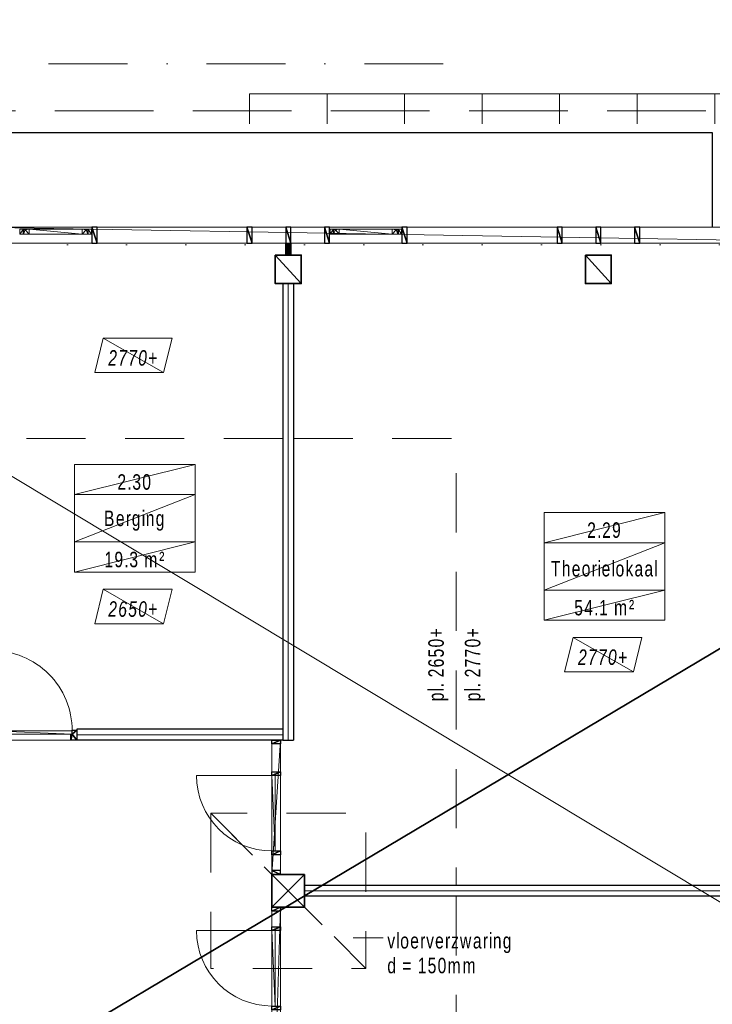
# Model space of a CAD drawing. Header units: millimetres. Extents: x -437 to 139813, y -473 to 90544.
# Tile 23 of 149: x 64195 to 72235, y 45827 to 57257. Entities that reach past the tile are written whole.
import ezdxf

# ---------------------------------------------------------------- set-up
doc = ezdxf.new("R2010")
doc.units = ezdxf.units.MM
for name, pattern in [('DGN Style 1', [688.000884, 1.14476, -686.856124]), ('DGN Style 2', [1144.760206, 686.856124, -457.904082]), ('DGN Style 3', [1602.664289, 1144.760206, -457.904082]), ('DGN Style 4', [1832.76109, 915.808165, -457.904082, 1.14476, -457.904082])]:
    doc.linetypes.add(name, pattern=pattern)
for name, color, linetype, lineweight in [('059 Kader (tekening)', 253, 'Continuous', 13), ('19012-DO-laag 02 - 004 Ruimtenummers', 253, 'Continuous', 13), ('19012-DO-laag 02 - 004a ruimtenr+plafond hoogte', 253, 'Continuous', 13), ('19012-DO-laag 02 - 031 Ramen - Deuren buiten', 253, 'Continuous', 13), ('19012-DO-laag 02 - 032 Ramen - Deuren binnen', 253, 'Continuous', 13), ('19012-DO-laag 02 - 045 Plafondafwerking', 253, 'Continuous', 13)]:
    doc.layers.add(name, color=color, linetype=linetype, lineweight=lineweight)
doc.layers.add('Xref', color=253, linetype='Continuous')
doc.styles.add('Arial 1.8 mm', font='arial.ttf', dxfattribs={"width": 0.722222, "height": 1.8})
doc.linetypes.add('isolatie(deken)', pattern='A,-0.5,[24,dgnlstyle-ags_linetypes_v8.shx,S=0.009524,R=0,X=0,Y=0],-0.5', length=1)

# ---------------------------------------------------------------- blocks, each defined once
blk = doc.blocks.new('AE1')
at = {"layer": '059 Kader (tekening)', "color": 12, "linetype": 'Continuous', "lineweight": 13}
mesh = blk.add_polyface(dxfattribs=at)
corners = [(0, 0), (1399, 0), (1399, 841), (0, 841)]
mesh.append_faces([[corners[k] for k in face] for face in [(3, 1, 2)]], dxfattribs={"vtx0": -1, "color": 12})
mesh.append_faces([[corners[k] for k in face] for face in [(3, 0, 1)]], dxfattribs={"vtx2": -1, "color": 12})
at = {"layer": '059 Kader (tekening)', "color": 12, "linetype": 'Continuous', "lineweight": 35}
mesh = blk.add_polyface(dxfattribs=at)
corners = [(10, 10), (1389, 10), (1389, 831), (10, 831)]
mesh.append_faces([[corners[k] for k in face] for face in [(0, 2, 3)]], dxfattribs={"vtx0": -1, "color": 12})
mesh.append_faces([[corners[k] for k in face] for face in [(1, 2, 0)]], dxfattribs={"vtx1": -1, "color": 12})
blk = doc.blocks.new('*U78')
at = {"layer": '19012-DO-laag 02 - 031 Ramen - Deuren buiten'}
mesh = blk.add_polyface(dxfattribs=at)
corners = [(-414.95, 30.05), (-356.95, 30.05), (-356.95, 25.05), (-377.95, 25.05), (-377.95, -29.95), (-414.95, -29.95)]
mesh.append_faces([[corners[k] for k in face] for face in [(5, 3, 4), (3, 1, 2)]], dxfattribs={"vtx0": -1})
mesh.append_faces([[corners[k] for k in face] for face in [(0, 3, 5)]], dxfattribs={"vtx0": -1, "vtx1": -1})
mesh.append_faces([[corners[k] for k in face] for face in [(3, 0, 1)]], dxfattribs={"vtx0": -1, "vtx2": -1})
mesh = blk.add_polyface(dxfattribs=at)
corners = [(-372.95, -29.95), (-372.95, 23.05), (-352.95, 23.05), (-352.95, 30.05), (-307.95, 30.05), (-307.95, -29.95)]
mesh.append_faces([[corners[k] for k in face] for face in [(4, 2, 3), (2, 0, 1)]], dxfattribs={"vtx0": -1})
mesh.append_faces([[corners[k] for k in face] for face in [(5, 2, 4)]], dxfattribs={"vtx0": -1, "vtx1": -1})
mesh.append_faces([[corners[k] for k in face] for face in [(2, 5, 0)]], dxfattribs={"vtx0": -1, "vtx2": -1})
mesh = blk.add_polyface(dxfattribs=at)
corners = [(-307.95, -29.95), (308.05, -29.95), (308.05, 30.05), (-307.95, 30.05)]
mesh.append_faces([[corners[k] for k in face] for face in [(3, 1, 2)]], dxfattribs={"vtx0": -1})
mesh.append_faces([[corners[k] for k in face] for face in [(3, 0, 1)]], dxfattribs={"vtx2": -1})
mesh = blk.add_polyface(dxfattribs=at)
corners = [(373.05, -29.95), (373.05, 23.05), (353.05, 23.05), (353.05, 30.05), (308.05, 30.05), (308.05, -29.95)]
mesh.append_faces([[corners[k] for k in face] for face in [(4, 2, 3), (2, 0, 1)]], dxfattribs={"vtx0": -1})
mesh.append_faces([[corners[k] for k in face] for face in [(5, 2, 4)]], dxfattribs={"vtx0": -1, "vtx1": -1})
mesh.append_faces([[corners[k] for k in face] for face in [(2, 5, 0)]], dxfattribs={"vtx0": -1, "vtx2": -1})
mesh = blk.add_polyface(dxfattribs=at)
corners = [(415.05, 30.05), (357.05, 30.05), (357.05, 25.05), (378.05, 25.05), (378.05, -29.95), (415.05, -29.95)]
mesh.append_faces([[corners[k] for k in face] for face in [(5, 3, 4), (3, 1, 2)]], dxfattribs={"vtx0": -1})
mesh.append_faces([[corners[k] for k in face] for face in [(0, 3, 5)]], dxfattribs={"vtx0": -1, "vtx1": -1})
mesh.append_faces([[corners[k] for k in face] for face in [(3, 0, 1)]], dxfattribs={"vtx0": -1, "vtx2": -1})
blk = doc.blocks.new('*U102')
at = {"layer": '19012-DO-laag 02 - 032 Ramen - Deuren binnen', "flags": 128}
blk.add_lwpolyline([(-417.45, 437.55, -0.41421356), (457.55, -437.45), (-417.45, -437.45)], format="xyb", dxfattribs=at)
at = {"layer": '19012-DO-laag 02 - 032 Ramen - Deuren binnen'}
mesh = blk.add_polyface(dxfattribs=at)
corners = [(-417.45, 437.55), (-457.45, 437.55), (-457.45, -437.45), (-417.45, -437.45)]
mesh.append_faces([[corners[k] for k in face] for face in [(3, 1, 2)]], dxfattribs={"vtx0": -1})
mesh.append_faces([[corners[k] for k in face] for face in [(3, 0, 1)]], dxfattribs={"vtx2": -1})
blk = doc.blocks.new('*U103')
at = {"layer": '19012-DO-laag 02 - 032 Ramen - Deuren binnen'}
mesh = blk.add_polyface(dxfattribs=at)
corners = [(-50, 1610), (50, 1610), (50, -1610), (-50, -1610)]
mesh.append_faces([[corners[k] for k in face] for face in [(3, 1, 2)]], dxfattribs={"vtx0": -1})
mesh.append_faces([[corners[k] for k in face] for face in [(3, 0, 1)]], dxfattribs={"vtx2": -1})
at = {"layer": '19012-DO-laag 02 - 032 Ramen - Deuren binnen', "linetype": 'Continuous', "lineweight": 25}
mesh = blk.add_polyface(dxfattribs=at)
corners = [(50, 1565), (-50, 1565), (-50, 1610), (50, 1610)]
mesh.append_faces([[corners[k] for k in face] for face in [(3, 1, 2)]], dxfattribs={"vtx0": -1})
mesh.append_faces([[corners[k] for k in face] for face in [(3, 0, 1)]], dxfattribs={"vtx2": -1})
mesh = blk.add_polyface(dxfattribs=at)
corners = [(50, 1338), (-50, 1338), (-50, 1382), (50, 1382)]
mesh.append_faces([[corners[k] for k in face] for face in [(3, 1, 2)]], dxfattribs={"vtx0": -1})
mesh.append_faces([[corners[k] for k in face] for face in [(3, 0, 1)]], dxfattribs={"vtx2": -1})
mesh = blk.add_polyface(dxfattribs=at)
corners = [(50, 418), (-50, 418), (-50, 462), (50, 462)]
mesh.append_faces([[corners[k] for k in face] for face in [(3, 1, 2)]], dxfattribs={"vtx0": -1})
mesh.append_faces([[corners[k] for k in face] for face in [(3, 0, 1)]], dxfattribs={"vtx2": -1})
mesh = blk.add_polyface(dxfattribs=at)
corners = [(50, -462), (-50, -462), (-50, -438), (50, -438)]
mesh.append_faces([[corners[k] for k in face] for face in [(3, 1, 2)]], dxfattribs={"vtx0": -1})
mesh.append_faces([[corners[k] for k in face] for face in [(3, 0, 1)]], dxfattribs={"vtx2": -1})
mesh = blk.add_polyface(dxfattribs=at)
corners = [(50, -1362), (-50, -1362), (-50, -1338), (50, -1338)]
mesh.append_faces([[corners[k] for k in face] for face in [(3, 1, 2)]], dxfattribs={"vtx0": -1})
mesh.append_faces([[corners[k] for k in face] for face in [(3, 0, 1)]], dxfattribs={"vtx2": -1})
mesh = blk.add_polyface(dxfattribs=at)
corners = [(50, -1565), (-50, -1565), (-50, -1610), (50, -1610)]
mesh.append_faces([[corners[k] for k in face] for face in [(3, 1, 2)]], dxfattribs={"vtx0": -1})
mesh.append_faces([[corners[k] for k in face] for face in [(3, 0, 1)]], dxfattribs={"vtx2": -1})
blk = doc.blocks.new('*U101')
at = {"layer": '19012-DO-laag 02 - 032 Ramen - Deuren binnen', "linetype": 'Continuous', "lineweight": 25}
blk.add_blockref('*U103', (437.5, 0), dxfattribs=at)
at = {"layer": '19012-DO-laag 02 - 032 Ramen - Deuren binnen', "rotation": 180}
blk.add_blockref('*U102', (-29.9, 900.05), dxfattribs=at)
blk = doc.blocks.new('*U105')
at = {"layer": '19012-DO-laag 02 - 032 Ramen - Deuren binnen', "flags": 128}
blk.add_lwpolyline([(-417.45, 437.55, -0.41421356), (457.55, -437.45), (-417.45, -437.45)], format="xyb", dxfattribs=at)
at = {"layer": '19012-DO-laag 02 - 032 Ramen - Deuren binnen'}
mesh = blk.add_polyface(dxfattribs=at)
corners = [(-417.45, 437.55), (-457.45, 437.55), (-457.45, -437.45), (-417.45, -437.45)]
mesh.append_faces([[corners[k] for k in face] for face in [(3, 1, 2)]], dxfattribs={"vtx0": -1})
mesh.append_faces([[corners[k] for k in face] for face in [(3, 0, 1)]], dxfattribs={"vtx2": -1})
blk = doc.blocks.new('*U104')
at = {"layer": '19012-DO-laag 02 - 032 Ramen - Deuren binnen', "rotation": 180}
blk.add_blockref('*U105', (-29.9, -69.9), dxfattribs=at)
at = {"layer": '19012-DO-laag 02 - 032 Ramen - Deuren binnen'}
mesh = blk.add_polyface(dxfattribs=at)
corners = [(387.55, 780.05), (487.55, 780.05), (487.55, -779.95), (387.55, -779.95)]
mesh.append_faces([[corners[k] for k in face] for face in [(3, 1, 2)]], dxfattribs={"vtx0": -1})
mesh.append_faces([[corners[k] for k in face] for face in [(3, 0, 1)]], dxfattribs={"vtx2": -1})
at = {"layer": '19012-DO-laag 02 - 032 Ramen - Deuren binnen', "linetype": 'Continuous', "lineweight": 25}
mesh = blk.add_polyface(dxfattribs=at)
corners = [(487.55, 735.05), (387.55, 735.05), (387.55, 780.05), (487.55, 780.05)]
mesh.append_faces([[corners[k] for k in face] for face in [(3, 1, 2)]], dxfattribs={"vtx0": -1})
mesh.append_faces([[corners[k] for k in face] for face in [(3, 0, 1)]], dxfattribs={"vtx2": -1})
mesh = blk.add_polyface(dxfattribs=at)
corners = [(487.55, 367.55), (387.55, 367.55), (387.55, 412.55), (487.55, 412.55)]
mesh.append_faces([[corners[k] for k in face] for face in [(3, 1, 2)]], dxfattribs={"vtx0": -1})
mesh.append_faces([[corners[k] for k in face] for face in [(3, 0, 1)]], dxfattribs={"vtx2": -1})
mesh = blk.add_polyface(dxfattribs=at)
corners = [(487.55, -552.45), (387.55, -552.45), (387.55, -507.45), (487.55, -507.45)]
mesh.append_faces([[corners[k] for k in face] for face in [(3, 1, 2)]], dxfattribs={"vtx0": -1})
mesh.append_faces([[corners[k] for k in face] for face in [(3, 0, 1)]], dxfattribs={"vtx2": -1})
mesh = blk.add_polyface(dxfattribs=at)
corners = [(487.55, -734.95), (387.55, -734.95), (387.55, -779.95), (487.55, -779.95)]
mesh.append_faces([[corners[k] for k in face] for face in [(3, 1, 2)]], dxfattribs={"vtx0": -1})
mesh.append_faces([[corners[k] for k in face] for face in [(3, 0, 1)]], dxfattribs={"vtx2": -1})
blk = doc.blocks.new('ho-bi-ko-930')
at = {"layer": '19012-DO-laag 02 - 032 Ramen - Deuren binnen', "color": 143, "linetype": 'Continuous', "lineweight": 13}
blk.add_line((67, -114), (967, -114), dxfattribs=at)
at = {"layer": '19012-DO-laag 02 - 032 Ramen - Deuren binnen', "color": 143, "linetype": 'Continuous', "lineweight": 13, "extrusion": (0, 0, -1), "flags": 128}
blk.add_lwpolyline([(-52, -5), (-52, 925, 0.414214), (-982, -5)], format="xyb", dxfattribs=at)
at = {"layer": '19012-DO-laag 02 - 032 Ramen - Deuren binnen', "color": 143, "linetype": 'Continuous', "lineweight": 25}
mesh = blk.add_polyface(dxfattribs=at)
corners = [(0, 0), (0, -114), (67, -114), (67, -45), (52, -45), (52, 0)]
mesh.append_faces([[corners[k] for k in face] for face in [(0, 4, 5)]], dxfattribs={"vtx0": -1, "color": 143})
mesh.append_faces([[corners[k] for k in face] for face in [(2, 4, 1), (1, 4, 0)]], dxfattribs={"vtx0": -1, "vtx1": -1, "color": 143})
mesh.append_faces([[corners[k] for k in face] for face in [(3, 4, 2)]], dxfattribs={"vtx1": -1, "color": 143})
mesh = blk.add_polyface(dxfattribs=at)
corners = [(1034, 0), (1034, -114), (967, -114), (967, -45), (982, -45), (982, 0)]
mesh.append_faces([[corners[k] for k in face] for face in [(0, 4, 5)]], dxfattribs={"vtx0": -1, "color": 143})
mesh.append_faces([[corners[k] for k in face] for face in [(2, 4, 1), (1, 4, 0)]], dxfattribs={"vtx0": -1, "vtx1": -1, "color": 143})
mesh.append_faces([[corners[k] for k in face] for face in [(3, 4, 2)]], dxfattribs={"vtx1": -1, "color": 143})
at = {"layer": '19012-DO-laag 02 - 032 Ramen - Deuren binnen', "color": 143, "linetype": 'Continuous', "lineweight": 13}
mesh = blk.add_polyface(dxfattribs=at)
corners = [(52, -45), (982, -45), (982, -5), (52, -5)]
mesh.append_faces([[corners[k] for k in face] for face in [(3, 1, 2)]], dxfattribs={"vtx0": -1, "color": 143})
mesh.append_faces([[corners[k] for k in face] for face in [(3, 0, 1)]], dxfattribs={"vtx2": -1, "color": 143})
blk = doc.blocks.new('ruimtenr 03_19')
at = {"layer": '19012-DO-laag 02 - 004 Ruimtenummers', "linetype": 'Continuous', "lineweight": 13, "char_height": 1.8, "attachment_point": 5, "style": 'Arial 1.8 mm'}
for s, insert, line_spacing_factor in [('\\H1x;\\W0.722222;\\T1.145;2.29', (7, -2.05), 0.6), ('\\H1x;\\W0.722222;\\T1.145;Theorielokaal', (7, -6.53), 0.78)]:
    blk.add_mtext(s, dxfattribs=dict(at, insert=insert, line_spacing_factor=line_spacing_factor))
at = {"layer": '19012-DO-laag 02 - 004a ruimtenr+plafond hoogte', "linetype": 'Continuous', "lineweight": 13, "insert": (7, -11.05), "char_height": 1.8, "attachment_point": 5, "line_spacing_factor": 0.6, "style": 'Arial 1.8 mm'}
blk.add_mtext('\\H1x;\\W0.722222;\\T1.145;54.1 m²', dxfattribs=at)
at = {"layer": '19012-DO-laag 02 - 004 Ruimtenummers', "linetype": 'Continuous', "lineweight": 13}
mesh = blk.add_polyface(dxfattribs=at)
corners = [(0, 0), (14, 0), (14, -3.5), (0, -3.5)]
mesh.append_faces([[corners[k] for k in face] for face in [(3, 1, 2)]], dxfattribs={"vtx0": -1})
mesh.append_faces([[corners[k] for k in face] for face in [(3, 0, 1)]], dxfattribs={"vtx2": -1})
mesh = blk.add_polyface(dxfattribs=at)
corners = [(0, -3.5), (14, -3.5), (14, -9), (0, -9)]
mesh.append_faces([[corners[k] for k in face] for face in [(3, 1, 2)]], dxfattribs={"vtx0": -1})
mesh.append_faces([[corners[k] for k in face] for face in [(3, 0, 1)]], dxfattribs={"vtx2": -1})
at = {"layer": '19012-DO-laag 02 - 004a ruimtenr+plafond hoogte', "linetype": 'Continuous', "lineweight": 13}
mesh = blk.add_polyface(dxfattribs=at)
corners = [(0, -9), (14, -9), (14, -12.5), (0, -12.5)]
mesh.append_faces([[corners[k] for k in face] for face in [(3, 1, 2)]], dxfattribs={"vtx0": -1})
mesh.append_faces([[corners[k] for k in face] for face in [(3, 0, 1)]], dxfattribs={"vtx2": -1})
blk = doc.blocks.new('ruimtenr 03_20')
at = {"layer": '19012-DO-laag 02 - 004 Ruimtenummers', "linetype": 'Continuous', "lineweight": 13, "char_height": 1.8, "attachment_point": 5, "style": 'Arial 1.8 mm'}
for s, insert, line_spacing_factor in [('\\H1x;\\W0.722222;\\T1.145;2.30', (7, -2.05), 0.6), ('\\H1x;\\W0.722222;\\T1.145;Berging', (7, -6.53), 0.78)]:
    blk.add_mtext(s, dxfattribs=dict(at, insert=insert, line_spacing_factor=line_spacing_factor))
at = {"layer": '19012-DO-laag 02 - 004a ruimtenr+plafond hoogte', "linetype": 'Continuous', "lineweight": 13, "insert": (7, -11.05), "char_height": 1.8, "attachment_point": 5, "line_spacing_factor": 0.6, "style": 'Arial 1.8 mm'}
blk.add_mtext('\\H1x;\\W0.722222;\\T1.145;19.3 m²', dxfattribs=at)
at = {"layer": '19012-DO-laag 02 - 004 Ruimtenummers', "linetype": 'Continuous', "lineweight": 13}
mesh = blk.add_polyface(dxfattribs=at)
corners = [(0, 0), (14, 0), (14, -3.5), (0, -3.5)]
mesh.append_faces([[corners[k] for k in face] for face in [(3, 1, 2)]], dxfattribs={"vtx0": -1})
mesh.append_faces([[corners[k] for k in face] for face in [(3, 0, 1)]], dxfattribs={"vtx2": -1})
mesh = blk.add_polyface(dxfattribs=at)
corners = [(0, -3.5), (14, -3.5), (14, -9), (0, -9)]
mesh.append_faces([[corners[k] for k in face] for face in [(3, 1, 2)]], dxfattribs={"vtx0": -1})
mesh.append_faces([[corners[k] for k in face] for face in [(3, 0, 1)]], dxfattribs={"vtx2": -1})
at = {"layer": '19012-DO-laag 02 - 004a ruimtenr+plafond hoogte', "linetype": 'Continuous', "lineweight": 13}
mesh = blk.add_polyface(dxfattribs=at)
corners = [(0, -9), (14, -9), (14, -12.5), (0, -12.5)]
mesh.append_faces([[corners[k] for k in face] for face in [(3, 1, 2)]], dxfattribs={"vtx0": -1})
mesh.append_faces([[corners[k] for k in face] for face in [(3, 0, 1)]], dxfattribs={"vtx2": -1})
blk = doc.blocks.new('*U163')
at = {"layer": '19012-DO-laag 02 - 045 Plafondafwerking', "insert": (0, -30), "char_height": 180, "attachment_point": 5, "line_spacing_factor": 0.6, "style": 'Arial 1.8 mm'}
blk.add_mtext('\\fArial|b0|i1|c00|p39;\\H1x;\\W0.722222;\\T1.145;2650+', dxfattribs=at)
at = {"layer": '19012-DO-laag 02 - 045 Plafondafwerking'}
mesh = blk.add_polyface(dxfattribs=at)
corners = [(-450, -200), (350, -200), (450, 200), (-350, 200)]
mesh.append_faces([[corners[k] for k in face] for face in [(3, 1, 2)]], dxfattribs={"vtx0": -1})
mesh.append_faces([[corners[k] for k in face] for face in [(3, 0, 1)]], dxfattribs={"vtx2": -1})
blk = doc.blocks.new('*U159')
at = {"layer": '19012-DO-laag 02 - 045 Plafondafwerking', "insert": (0, -30), "char_height": 180, "attachment_point": 5, "line_spacing_factor": 0.6, "style": 'Arial 1.8 mm'}
blk.add_mtext('\\fArial|b0|i1|c00|p39;\\H1x;\\W0.722222;\\T1.145;2770+', dxfattribs=at)
at = {"layer": '19012-DO-laag 02 - 045 Plafondafwerking'}
mesh = blk.add_polyface(dxfattribs=at)
corners = [(-450, -200), (350, -200), (450, 200), (-350, 200)]
mesh.append_faces([[corners[k] for k in face] for face in [(3, 1, 2)]], dxfattribs={"vtx0": -1})
mesh.append_faces([[corners[k] for k in face] for face in [(3, 0, 1)]], dxfattribs={"vtx2": -1})
blk = doc.blocks.new('*U167')
at = {"layer": '19012-DO-laag 02 - 031 Ramen - Deuren buiten', "linetype": 'Continuous', "lineweight": 13}
for p, q in [((-2712, 723), (-2712, 378)), ((-1812, 723), (-1812, 378)), ((-912, 723), (-912, 378)), ((-12, 723), (-12, 378)), ((888, 723), (888, 378)), ((1788, 723), (1788, 378)), ((2688, 723), (2688, -722))]:
    blk.add_line(p, q, dxfattribs=at)
at = {"layer": '19012-DO-laag 02 - 031 Ramen - Deuren buiten', "linetype": 'Continuous', "lineweight": 13, "flags": 128}
blk.add_lwpolyline([(-3612, 378), (-3612, 723), (3613, 723), (3613, -722)], dxfattribs=at)

msp = doc.modelspace()

# ---------------------------------------------------------------- hatches: boundary and pattern name
at = {"layer": 'Xref', "linetype": 'Continuous', "lineweight": 25}
msp.add_hatch(color=256, dxfattribs=at).paths.add_polyline_path([(67283, 54524.2), (67283, 54664.2), (67343, 54664.2), (67343, 54524.2)])

# ---------------------------------------------------------------- linework, layer by layer
at = {"layer": 'Xref', "linetype": 'DGN Style 4', "lineweight": 13}
msp.add_line((69113, 56744.2), (7113, 56744.2), dxfattribs=at)
at = {"layer": 'Xref', "linetype": 'Continuous', "lineweight": 25}
for p, q in [((67250.5, 54194.2), (67375.5, 54194.2)), ((64857.1, 49019.2), (64857.1, 48894.2)), ((67250.5, 49019.2), (67250.5, 48894.2)), ((67250.5, 48894.2), (67375.5, 48894.2)), ((67503, 47081.7), (67503, 47206.7))]:
    msp.add_line(p, q, dxfattribs=at)
at = {"layer": 'Xref', "linetype": 'DGN Style 2', "lineweight": 13}
for p, q in [((67250.5, 52394.2), (63813.1, 52394.2)), ((69263, 47081.7), (69263, 40006.7))]:
    msp.add_line(p, q, dxfattribs=at)
at = {"layer": 'Xref', "linetype": 'Continuous', "lineweight": 13}
msp.add_line((68413.7, 46596.9), (68067.6, 46596.9), dxfattribs=at)
at = {"layer": 'Xref', "linetype": 'DGN Style 3', "lineweight": 13, "flags": 128}
msp.add_lwpolyline([(41563, 61849.2), (37513, 61849.2), (37513, 48069.2), (47458, 48069.2), (47458, 27289.2), (76368, 27289.2), (76368, 56199.2), (60468, 56199.2)], dxfattribs=at)
at = {"layer": 'Xref', "lineweight": 25, "flags": 128}
msp.add_lwpolyline([(62108, 54894.2), (62108, 55949.2), (72233, 55949.2), (72233, 54849.2)], dxfattribs=at)
at = {"layer": 'Xref', "linetype": 'DGN Style 1', "lineweight": 13, "flags": 128}
msp.add_lwpolyline([(63713, 28964.2), (63713, 28844.2), (49013, 28844.2), (49013, 54674.2), (55843, 54674.2), (55843, 54644.2), (74813, 54644.2), (74813, 28844.2), (67313, 28844.2), (67313, 28964.2)], dxfattribs=at)
at = {"layer": 'Xref', "linetype": 'Continuous', "lineweight": 25, "flags": 128}
for points in [[(67250.5, 54194.2), (67250.5, 48894.2)], [(67375.5, 54194.2), (67375.5, 48894.2)], [(67250.5, 49019.2), (64857.1, 49019.2)], [(67250.5, 48894.2), (64857.1, 48894.2)], [(74363, 47206.7), (67503, 47206.7)], [(74363, 47081.7), (67503, 47081.7)]]:
    msp.add_lwpolyline(points, dxfattribs=at)
at = {"layer": 'Xref', "linetype": 'isolatie(deken)', "lineweight": 13, "ltscale": 125, "flags": 128}
for points in [[(67313, 54194.2), (67313, 48894.2)], [(67250.5, 48956.7), (64857.1, 48956.7)], [(74363, 47144.2), (67503, 47144.2)]]:
    msp.add_lwpolyline(points, dxfattribs=at)
at = {"layer": 'Xref', "linetype": 'DGN Style 2', "lineweight": 13, "flags": 128}
msp.add_lwpolyline([(67375.5, 52394.2), (69263, 52394.2), (69263, 47206.7)], dxfattribs=at)

# ---------------------------------------------------------------- block references
at = {"layer": 'Xref', "linetype": 'Continuous', "lineweight": 35, "xscale": 100, "yscale": 100, "zscale": 100}
msp.add_blockref('AE1', (-87, 6444.2), dxfattribs=at)
at = {"layer": 'Xref', "linetype": 'Continuous', "lineweight": 13}
msp.add_blockref('*U167', (70475.4, 55671.7), dxfattribs=at)
at = {"layer": 'Xref'}
for name, p in [('*U78', (64612.9, 54796.2)), ('*U78', (68212.9, 54796.2)), ('*U159', (65515.9, 53359.6)), ('*U163', (65515.9, 50444.2)), ('*U159', (70969.3, 49885.6)), ('*U104', (66735.4, 48114.2)), ('*U101', (66735.4, 45344.2))]:
    msp.add_blockref(name, p, dxfattribs=at)
at = {"layer": 'Xref', "linetype": 'Continuous', "lineweight": 13, "xscale": 100, "yscale": 100, "zscale": 100}
for name, p in [('ruimtenr 03_20', (64831.8, 52094.2)), ('ruimtenr 03_19', (70285.2, 51535.6))]:
    msp.add_blockref(name, p, dxfattribs=at)
at = {"layer": 'Xref', "linetype": 'Continuous', "lineweight": 25}
msp.add_blockref('ho-bi-ko-930', (63823.1, 49008.2), dxfattribs=at)

# ---------------------------------------------------------------- texts
at = {"layer": 'Xref', "lineweight": 25, "char_height": 180, "rotation": 90, "line_spacing_factor": 0.6, "style": 'Arial 1.8 mm'}
for s, insert, attachment_point in [('\\H1x;\\W0.722222;\\T1.145;pl. 2650+', (69173, 49775.5), 8), ('\\H1x;\\W0.722222;\\T1.145;pl. 2770+', (69363.1, 49775.5), 2)]:
    msp.add_mtext(s, dxfattribs=dict(at, insert=insert, attachment_point=attachment_point))
at = {"layer": 'Xref', "linetype": 'Continuous', "lineweight": 13, "insert": (68463, 46184.2), "char_height": 180, "attachment_point": 7, "line_spacing_factor": 0.96, "style": 'Arial 1.8 mm'}
msp.add_mtext('\\H1x;\\W0.722222;\\T1.145;vloerverzwaring\\Pd = 150mm', dxfattribs=at)

# ---------------------------------------------------------------- meshes
at = {"layer": 'Xref', "linetype": 'Continuous', "lineweight": 13}
mesh = msp.add_polyface(dxfattribs=at)
corners = [(74543, 54849.2), (63683, 54849.2), (63683, 54664.2), (74543, 54664.2)]
mesh.append_faces([[corners[k] for k in face] for face in [(3, 1, 2)]], dxfattribs={"vtx0": -1})
mesh.append_faces([[corners[k] for k in face] for face in [(3, 0, 1)]], dxfattribs={"vtx2": -1})
at = {"layer": 'Xref', "linetype": 'Continuous', "lineweight": 25}
mesh = msp.add_polyface(dxfattribs=at)
corners = [(65093, 54849.2), (65033, 54849.2), (65033, 54664.2), (65093, 54664.2)]
mesh.append_faces([[corners[k] for k in face] for face in [(3, 1, 2)]], dxfattribs={"vtx0": -1})
mesh.append_faces([[corners[k] for k in face] for face in [(3, 0, 1)]], dxfattribs={"vtx2": -1})
mesh = msp.add_polyface(dxfattribs=at)
corners = [(66893, 54849.2), (66833, 54849.2), (66833, 54664.2), (66893, 54664.2)]
mesh.append_faces([[corners[k] for k in face] for face in [(3, 1, 2)]], dxfattribs={"vtx0": -1})
mesh.append_faces([[corners[k] for k in face] for face in [(3, 0, 1)]], dxfattribs={"vtx2": -1})
mesh = msp.add_polyface(dxfattribs=at)
corners = [(67343, 54849.2), (67283, 54849.2), (67283, 54664.2), (67343, 54664.2)]
mesh.append_faces([[corners[k] for k in face] for face in [(3, 1, 2)]], dxfattribs={"vtx0": -1})
mesh.append_faces([[corners[k] for k in face] for face in [(3, 0, 1)]], dxfattribs={"vtx2": -1})
mesh = msp.add_polyface(dxfattribs=at)
corners = [(67793, 54849.2), (67733, 54849.2), (67733, 54664.2), (67793, 54664.2)]
mesh.append_faces([[corners[k] for k in face] for face in [(3, 1, 2)]], dxfattribs={"vtx0": -1})
mesh.append_faces([[corners[k] for k in face] for face in [(3, 0, 1)]], dxfattribs={"vtx2": -1})
mesh = msp.add_polyface(dxfattribs=at)
corners = [(68693, 54849.2), (68633, 54849.2), (68633, 54664.2), (68693, 54664.2)]
mesh.append_faces([[corners[k] for k in face] for face in [(3, 1, 2)]], dxfattribs={"vtx0": -1})
mesh.append_faces([[corners[k] for k in face] for face in [(3, 0, 1)]], dxfattribs={"vtx2": -1})
mesh = msp.add_polyface(dxfattribs=at)
corners = [(70493, 54849.2), (70433, 54849.2), (70433, 54664.2), (70493, 54664.2)]
mesh.append_faces([[corners[k] for k in face] for face in [(3, 1, 2)]], dxfattribs={"vtx0": -1})
mesh.append_faces([[corners[k] for k in face] for face in [(3, 0, 1)]], dxfattribs={"vtx2": -1})
mesh = msp.add_polyface(dxfattribs=at)
corners = [(70943, 54849.2), (70883, 54849.2), (70883, 54664.2), (70943, 54664.2)]
mesh.append_faces([[corners[k] for k in face] for face in [(3, 1, 2)]], dxfattribs={"vtx0": -1})
mesh.append_faces([[corners[k] for k in face] for face in [(3, 0, 1)]], dxfattribs={"vtx2": -1})
mesh = msp.add_polyface(dxfattribs=at)
corners = [(71393, 54849.2), (71333, 54849.2), (71333, 54664.2), (71393, 54664.2)]
mesh.append_faces([[corners[k] for k in face] for face in [(3, 1, 2)]], dxfattribs={"vtx0": -1})
mesh.append_faces([[corners[k] for k in face] for face in [(3, 0, 1)]], dxfattribs={"vtx2": -1})
mesh = msp.add_polyface(dxfattribs=at)
corners = [(67283, 54664.2), (67343, 54664.2), (67343, 54524.2), (67283, 54524.2)]
mesh.append_faces([[corners[k] for k in face] for face in [(3, 1, 2)]], dxfattribs={"vtx0": -1})
mesh.append_faces([[corners[k] for k in face] for face in [(3, 0, 1)]], dxfattribs={"vtx2": -1})
at = {"layer": 'Xref', "linetype": 'Continuous', "lineweight": 35}
mesh = msp.add_polyface(dxfattribs=at)
corners = [(67163, 54194.2), (67463, 54194.2), (67463, 54524.2), (67163, 54524.2)]
mesh.append_faces([[corners[k] for k in face] for face in [(3, 1, 2)]], dxfattribs={"vtx0": -1})
mesh.append_faces([[corners[k] for k in face] for face in [(3, 0, 1)]], dxfattribs={"vtx2": -1})
mesh = msp.add_polyface(dxfattribs=at)
corners = [(70763, 54194.2), (71063, 54194.2), (71063, 54524.2), (70763, 54524.2)]
mesh.append_faces([[corners[k] for k in face] for face in [(3, 1, 2)]], dxfattribs={"vtx0": -1})
mesh.append_faces([[corners[k] for k in face] for face in [(3, 0, 1)]], dxfattribs={"vtx2": -1})
at = {"layer": 'Xref', "linetype": 'DGN Style 2', "lineweight": 13}
mesh = msp.add_polyface(dxfattribs=at)
corners = [(66413, 46244.2), (68213, 46244.2), (68213, 48044.2), (66413, 48044.2)]
mesh.append_faces([[corners[k] for k in face] for face in [(3, 1, 2)]], dxfattribs={"vtx0": -1})
mesh.append_faces([[corners[k] for k in face] for face in [(3, 0, 1)]], dxfattribs={"vtx2": -1})
at = {"layer": 'Xref', "linetype": 'Continuous', "lineweight": 35}
mesh = msp.add_polyface(dxfattribs=at)
corners = [(67503, 46954.2), (67123, 46954.2), (67123, 47334.2), (67503, 47334.2)]
mesh.append_faces([[corners[k] for k in face] for face in [(3, 1, 2)]], dxfattribs={"vtx0": -1})
mesh.append_faces([[corners[k] for k in face] for face in [(3, 0, 1)]], dxfattribs={"vtx2": -1})

doc.saveas('drawing.dxf')
